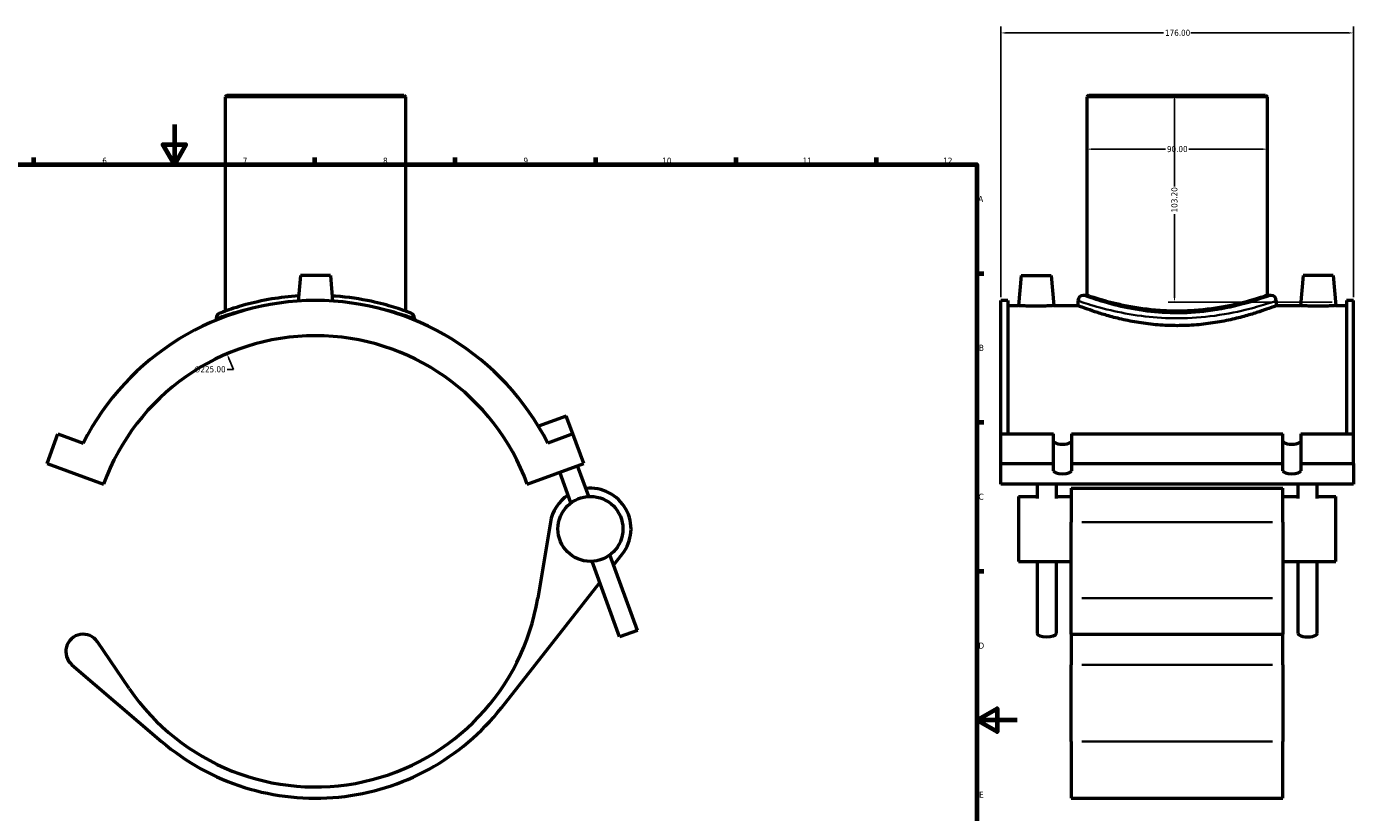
# Model space of a CAD drawing. Header units: millimetres. Extents: x -15 to 1162, y -66 to 1161.
# Tile 3 of 4: x 347 to 1009, y 251 to 643. Entities that reach past the tile are written whole.
import ezdxf

# ---------------------------------------------------------------- set-up
doc = ezdxf.new("R2010")
doc.units = ezdxf.units.MM
for name, color, linetype, lineweight in [('Border (ANSI)', 7, 'Continuous', 70), ('Dimension (ANSI)', 7, 'Continuous', 25), ('Visible (ANSI)', 7, 'Continuous', 50), ('Visible Narrow (ANSI)', 7, 'Continuous', 35)]:
    doc.layers.add(name, color=color, linetype=linetype, lineweight=lineweight)
doc.styles.add('Note Text (ANSI)', font='tahoma.ttf')
doc.dimstyles.new('Default - mm (ANSI)', dxfattribs={"dimtxt": 3.048, "dimasz": 2.5, "dimexe": 3.175, "dimexo": 1.6002, "dimgap": 0.8, "dimtad": 0, "dimtoh": 1, "dimrnd": 1e-08, "dimzin": 4, "dimdsep": 46, "dimtxsty": 'Note Text (ANSI)', "dimcen": 0.09, "dimdle": 10, "dimclrd": 256, "dimclre": 256, "dimclrt": 256, "dimadec": 1, "dimazin": 1, "dimtfac": 1, "dimtofl": 0, "dimtmove": 0, "dimatfit": 3, "dimfxl": 1, "dimtolj": 1, "dimtzin": 4, "dimlwd": -1, "dimlwe": -1, "dimarcsym": 0})

# ---------------------------------------------------------------- blocks, each defined once
blk = doc.blocks.new('Borders Default Border')
at = {"layer": 'Border (ANSI)'}
for p, q in [((350.42, 574), (350.42, 577.45)), ((490.58, 574), (490.58, 577.45)), ((560.67, 574), (560.67, 577.45)), ((630.75, 574), (630.75, 577.45)), ((700.83, 574), (700.83, 577.45)), ((770.92, 574), (770.92, 577.45)), ((821, 519.75), (824.45, 519.75)), ((821, 445.5), (824.45, 445.5)), ((821, 371.25), (824.45, 371.25))]:
    blk.add_line(p, q, dxfattribs=at)
at = {"layer": 'Border (ANSI)', "flags": 128}
for points in [[(420.5, 594), (420.5, 574), (414.73, 584), (426.27, 584), (420.5, 574)], [(20, 20), (20, 574), (821, 574), (821, 20), (20, 20)], [(841, 297), (821, 297), (831, 302.77), (831, 291.23), (821, 297)]]:
    blk.add_lwpolyline(points, dxfattribs=at)
at = {"layer": 'Border (ANSI)', "attachment_point": 7, "style": 'Note Text (ANSI)'}
for s, insert, char_height in [('6', (384.49, 574.34), 3.05), ('7', (454.6, 574.4), 3.05), ('8', (524.63, 574.33), 3.05), ('9', (594.7, 574.34), 3.05), ('10', (663.96, 574.34), 3.048), ('11', (734.04, 574.4), 3.048), ('12', (804.13, 574.4), 3.048), ('A', (821.63, 555.35), 3.05), ('B', (821.99, 481.1), 3.05), ('C', (821.8, 406.8), 3.05), ('D', (821.81, 332.6), 3.05), ('E', (822.05, 258.35), 3.05)]:
    blk.add_mtext(s, dxfattribs=dict(at, insert=insert, char_height=char_height))
blk = doc.blocks.new('*D6')
at = {"layer": 'Defpoints', "color": 0, "transparency": 16777216}
for p in [(1008.87, 639.65), (832.87, 506.23), (1008.87, 506.23)]:
    blk.add_point(p, dxfattribs=at)
at = {"layer": 'Dimension (ANSI)', "transparency": 16777216}
for p, q in [((832.87, 507.83), (832.87, 642.82)), ((1008.87, 507.83), (1008.87, 642.82)), ((835.37, 639.65), (914.03, 639.65)), ((1006.37, 639.65), (927.71, 639.65))]:
    blk.add_line(p, q, dxfattribs=at)
for points in [[(835.37, 640.07), (835.37, 639.23), (832.87, 639.65)], [(1006.37, 640.07), (1006.37, 639.23), (1008.87, 639.65)]]:
    blk.add_solid(points, dxfattribs=at)
at = {"layer": 'Dimension (ANSI)', "transparency": 16777216, "insert": (914.83, 641.24), "char_height": 3.048, "attachment_point": 1, "style": 'Note Text (ANSI)'}
blk.add_mtext('\\A1;176.00', dxfattribs=at)
blk = doc.blocks.new('*D7')
at = {"layer": 'Defpoints', "color": 0, "transparency": 16777216}
for p in [(920.87, 608.68), (919.56, 505.47), (999.92, 505.47)]:
    blk.add_point(p, dxfattribs=at)
at = {"layer": 'Dimension (ANSI)', "transparency": 16777216}
for p, q in [((919.56, 606.18), (919.56, 563.02)), ((919.56, 507.97), (919.56, 549.34)), ((998.32, 505.47), (916.39, 505.47))]:
    blk.add_line(p, q, dxfattribs=at)
for points in [[(919.15, 606.18), (919.98, 606.18), (919.56, 608.68)], [(919.15, 507.97), (919.98, 507.97), (919.56, 505.47)]]:
    blk.add_solid(points, dxfattribs=at)
at = {"layer": 'Dimension (ANSI)', "transparency": 16777216, "insert": (917.98, 550.14), "char_height": 3.048, "attachment_point": 1, "rotation": 90, "style": 'Note Text (ANSI)'}
blk.add_mtext('\\A1;103.20', dxfattribs=at)
blk = doc.blocks.new('*D8')
at = {"layer": 'Defpoints', "color": 0, "transparency": 16777216}
for p in [(446.7, 479.66), (534.98, 272.7)]:
    blk.add_point(p, dxfattribs=at)
at = {"layer": 'Dimension (ANSI)', "transparency": 16777216}
for p, q in [((450.04, 471.82), (447.68, 477.36)), ((446.82, 471.82), (450.04, 471.82))]:
    blk.add_line(p, q, dxfattribs=at)
blk.add_solid([(448.07, 477.52), (447.3, 477.19), (446.7, 479.66)], dxfattribs=at)
at = {"layer": 'Dimension (ANSI)', "transparency": 16777216, "insert": (430.34, 473.46), "char_height": 3.048, "attachment_point": 1, "style": 'Note Text (ANSI)'}
blk.add_mtext('\\A1;∅225.00', dxfattribs=at)
blk = doc.blocks.new('*D9')
at = {"layer": 'Defpoints', "color": 0, "transparency": 16777216}
for p in [(875.87, 581.7), (875.87, 581.7), (965.87, 581.7)]:
    blk.add_point(p, dxfattribs=at)
at = {"layer": 'Dimension (ANSI)', "transparency": 16777216}
for p, q in [((878.37, 581.7), (915.01, 581.7)), ((963.37, 581.7), (926.72, 581.7))]:
    blk.add_line(p, q, dxfattribs=at)
for points in [[(878.37, 582.11), (878.37, 581.28), (875.87, 581.7)], [(963.37, 582.11), (963.37, 581.28), (965.87, 581.7)]]:
    blk.add_solid(points, dxfattribs=at)
at = {"layer": 'Dimension (ANSI)', "transparency": 16777216, "insert": (915.81, 583.28), "char_height": 3.048, "attachment_point": 1, "style": 'Note Text (ANSI)'}
blk.add_mtext('\\A1;90.00', dxfattribs=at)

msp = doc.modelspace()

# ---------------------------------------------------------------- linework, layer by layer
at = {"layer": 'Visible (ANSI)'}
for p, q in [((446.742, 608.677), (445.842, 607.777)), ((535.842, 607.777), (445.842, 607.777)), ((445.842, 607.777), (445.842, 500.908)), ((446.742, 608.677), (534.942, 608.677)), ((534.942, 608.677), (535.842, 607.777)), ((535.842, 607.777), (535.842, 500.908)), ((876.766, 608.677), (875.866, 607.777)), ((965.866, 607.777), (875.866, 607.777)), ((875.866, 607.777), (875.866, 508.777)), ((876.766, 608.677), (964.966, 608.677)), ((964.966, 608.677), (965.866, 607.777)), ((965.866, 607.777), (965.866, 508.777)), ((483.342, 518.677), (482.228, 505.942)), ((498.342, 518.677), (483.342, 518.677)), ((498.342, 518.677), (499.456, 505.942)), ((842.966, 518.677), (841.654, 503.677)), ((842.966, 518.677), (857.966, 518.677)), ((857.966, 518.677), (859.279, 503.677)), ((983.766, 518.677), (982.454, 503.677)), ((998.766, 518.677), (983.766, 518.677)), ((998.766, 518.677), (1000.079, 503.677)), ((832.866, 439.715), (832.866, 506.227)), ((836.386, 506.227), (832.866, 506.227)), ((836.386, 506.227), (836.386, 439.715)), ((836.386, 503.677), (841.654, 503.677)), ((859.279, 503.677), (871.366, 503.677)), ((871.366, 506.077), (871.366, 503.677)), ((875.866, 508.777), (874.066, 508.777)), ((967.666, 508.777), (965.866, 508.777)), ((970.366, 506.077), (970.366, 503.677)), ((970.366, 503.677), (982.454, 503.677)), ((1000.079, 503.677), (1005.346, 503.677)), ((1005.346, 506.227), (1005.346, 439.715)), ((1008.866, 506.227), (1005.346, 506.227)), ((1008.866, 439.715), (1008.866, 506.227)), ((441.342, 497.354), (441.342, 496.439)), ((540.342, 497.354), (540.342, 496.439)), ((616.012, 448.553), (602.114, 443.494)), ((619.244, 439.673), (616.012, 448.553)), ((356.936, 424.915), (362.323, 439.715)), ((362.323, 439.715), (374.921, 435.13)), ((619.361, 439.715), (606.763, 435.13)), ((624.748, 424.915), (619.361, 439.715)), ((832.866, 439.715), (859.166, 439.715)), ((832.866, 424.915), (832.866, 439.715)), ((859.166, 424.915), (859.166, 439.715)), ((868.166, 439.715), (973.566, 439.715)), ((868.166, 439.715), (868.166, 424.915)), ((973.566, 424.915), (973.566, 439.715)), ((982.566, 439.715), (1008.866, 439.715)), ((982.566, 439.715), (982.566, 424.915)), ((1008.866, 424.915), (1008.866, 439.715)), ((356.936, 424.915), (385.127, 414.655)), ((596.557, 414.655), (624.748, 424.915)), ((627.232, 408.515), (621.671, 423.795)), ((832.866, 424.915), (859.166, 424.915)), ((832.866, 414.655), (832.866, 424.915)), ((859.166, 421.324), (859.166, 424.915)), ((868.166, 424.915), (973.566, 424.915)), ((868.166, 424.915), (868.166, 421.324)), ((973.566, 421.324), (973.566, 424.915)), ((982.566, 424.915), (1008.866, 424.915)), ((982.566, 424.915), (982.566, 421.324)), ((1008.866, 424.915), (1008.866, 414.655)), ((618.352, 405.283), (612.791, 420.563)), ((1008.866, 414.655), (832.866, 414.655)), ((851.021, 414.655), (851.021, 407.561)), ((860.471, 414.655), (860.471, 407.561)), ((868.066, 412.588), (868.066, 395.654)), ((868.066, 412.588), (973.666, 412.588)), ((973.666, 395.654), (973.666, 412.588)), ((981.261, 407.561), (981.261, 414.655)), ((990.711, 407.561), (990.711, 414.655)), ((841.666, 408.538), (841.666, 376.138)), ((841.666, 408.538), (851.021, 408.538)), ((860.471, 408.538), (868.066, 408.538)), ((973.666, 408.538), (981.261, 408.538)), ((990.711, 408.538), (1000.066, 408.538)), ((1000.066, 376.138), (1000.066, 408.538)), ((608.115, 395.654), (601.823, 357.752)), ((868.066, 357.752), (868.066, 395.654)), ((973.666, 395.654), (973.666, 357.752)), ((651.529, 341.76), (637.832, 379.393)), ((639.68, 374.316), (644.007, 379.817)), ((642.649, 338.528), (628.952, 376.161)), ((841.666, 376.138), (868.066, 376.138)), ((851.021, 376.138), (851.021, 340.144)), ((860.471, 376.138), (860.471, 340.144)), ((973.666, 376.138), (1000.066, 376.138)), ((981.261, 340.144), (981.261, 376.138)), ((990.711, 340.144), (990.711, 376.138)), ((583.679, 303.137), (632.804, 365.577)), ((868.066, 339.802), (868.066, 357.752)), ((973.666, 357.752), (973.666, 339.802)), ((651.529, 341.76), (642.649, 338.528)), ((868.066, 339.802), (868.066, 324.619)), ((868.066, 339.802), (973.666, 339.802)), ((973.666, 324.619), (973.666, 339.802)), ((397.874, 312.827), (382.06, 336.034)), ((369.331, 324.619), (414.119, 286.361)), ((868.066, 286.361), (868.066, 324.619)), ((973.666, 324.619), (973.666, 286.361)), ((868.066, 286.361), (868.066, 258.052)), ((973.666, 258.052), (973.666, 286.361)), ((868.066, 258.052), (973.666, 258.052))]:
    msp.add_line(p, q, dxfattribs=at)
msp.add_circle((628.092, 392.338), 16.2, dxfattribs=at)
for centre, radius, start, end in [((490.842, 376.177), 130.05, 26.95601, 153.04399), ((874.066, 506.077), 2.7, 90, 180), ((967.666, 506.077), 2.7, 0, 90), ((444.042, 497.354), 2.7, 111.117217, 180), ((537.642, 497.354), 2.7, 0, 68.882783), ((490.842, 376.177), 112.5, 20, 160), ((628.092, 392.338), 20.25, 321.805801, 96.506601), ((628.092, 392.338), 20.25, 123.493399, 170.573712), ((490.842, 376.177), 112.5, 214.271415, 350.573712), ((374.933, 331.177), 8.625, 34.271415, 229.495333), ((490.842, 376.177), 118.125, 229.495333, 321.805801)]:
    msp.add_arc(centre, radius, start, end, dxfattribs=at)
for centre, major_axis, start_param, end_param in [((863.666, 436.124), (-4.5, 0), 0, 3.1415927), ((978.066, 436.124), (-4.5, 0), 0, 3.1415927), ((863.666, 421.324), (4.5, 0), 3.1415927, 6.2831853), ((978.066, 421.324), (4.5, 0), 3.1415927, 6.2831853), ((855.746, 340.144), (4.725, 0), 3.1415927, 6.2831853), ((985.986, 340.144), (-4.725, 0), 0, 3.1415927)]:
    msp.add_ellipse(centre, major_axis=major_axis, ratio=0.3420201, start_param=start_param, end_param=end_param, dxfattribs=at)
for points, knots in [([(482.453, 508.511), (477.795, 508.213), (473.276, 507.677), (464.249, 506.176), (459.856, 505.164), (451.546, 502.91), (447.977, 501.68), (443.987, 500.237), (443.072, 499.876), (443.07, 499.873)], [23.4549407, 23.4549407, 23.4549407, 23.4549407, 24.8720311, 24.8720311, 26.5170146, 26.5170146, 28.5475195, 28.5475195, 30.1526574, 30.1526574, 30.1526574, 30.1526574]), ([(538.615, 499.873), (538.615, 499.873), (538.011, 500.111), (535.366, 501.089), (533.004, 501.938), (526.832, 503.84), (523.035, 504.887), (513.397, 506.957), (507.278, 507.914), (500.294, 508.441), (499.763, 508.478), (499.231, 508.511)], [15.0763125, 15.0763125, 15.0763125, 15.0763125, 16.3807341, 16.3807341, 18.0143809, 18.0143809, 19.6343481, 19.6343481, 21.6122374, 21.6122374, 21.7740324, 21.7740324, 21.7740324, 21.7740324]), ([(859.279, 503.677), (859.279, 503.677), (859.058, 503.661), (858.163, 503.604), (857.487, 503.563), (855.925, 503.486), (854.934, 503.445), (852.759, 503.387), (851.576, 503.371), (849.357, 503.371), (848.175, 503.387), (846.002, 503.445), (845.011, 503.486), (843.448, 503.563), (842.771, 503.604), (841.874, 503.661), (841.654, 503.677), (841.654, 503.677)], [1.3302763, 1.3302763, 1.3302763, 1.3302763, 1.662465, 1.662465, 1.9946536, 1.9946536, 2.3276031, 2.3276031, 2.6605526, 2.6605526, 2.9932373, 2.9932373, 3.325922, 3.325922, 3.6583752, 3.6583752, 3.9908285, 3.9908285, 3.9908285, 3.9908285]), ([(970.366, 503.677), (970.366, 503.677), (970.062, 503.558), (968.793, 503.074), (967.829, 502.708), (965.292, 501.789), (963.718, 501.235), (960.096, 500.04), (958.046, 499.401), (953.688, 498.156), (951.225, 497.507), (945.853, 496.275), (942.944, 495.695), (936.858, 494.721), (933.675, 494.329), (927.252, 493.806), (924.011, 493.676), (917.721, 493.676), (914.481, 493.806), (908.058, 494.329), (904.875, 494.721), (898.789, 495.695), (895.88, 496.275), (890.508, 497.507), (888.045, 498.156), (883.686, 499.401), (881.637, 500.04), (878.014, 501.235), (876.44, 501.789), (873.904, 502.708), (872.939, 503.074), (871.67, 503.558), (871.366, 503.677), (871.366, 503.677)], [7.5452046, 7.5452046, 7.5452046, 7.5452046, 8.4879358, 8.4879358, 9.4306669, 9.4306669, 10.373398, 10.373398, 11.3161292, 11.3161292, 12.2596992, 12.2596992, 13.2032692, 13.2032692, 14.1468392, 14.1468392, 15.0904093, 15.0904093, 16.0339793, 16.0339793, 16.9775493, 16.9775493, 17.9211193, 17.9211193, 18.8646893, 18.8646893, 19.8074205, 19.8074205, 20.7501516, 20.7501516, 21.6928828, 21.6928828, 22.6356139, 22.6356139, 22.6356139, 22.6356139]), ([(920.866, 500.908), (918.016, 500.908), (915.076, 501.009), (909.243, 501.415), (906.351, 501.72), (900.815, 502.48), (898.167, 502.934), (893.275, 503.901), (891.032, 504.412), (887.062, 505.393), (885.196, 505.899), (881.9, 506.844), (880.469, 507.282), (878.166, 508.01), (877.291, 508.299), (876.141, 508.683), (875.866, 508.777), (875.866, 508.777)], [0, 0, 0, 0, 0.8551525, 0.8551525, 1.7103051, 1.7103051, 2.5654576, 2.5654576, 3.4206101, 3.4206101, 4.2753348, 4.2753348, 5.1300594, 5.1300594, 5.9847841, 5.9847841, 6.8395087, 6.8395087, 6.8395087, 6.8395087]), ([(965.866, 508.777), (965.866, 508.777), (965.591, 508.683), (964.441, 508.299), (963.567, 508.01), (961.263, 507.282), (959.833, 506.844), (956.537, 505.899), (954.671, 505.393), (950.701, 504.412), (948.457, 503.901), (943.566, 502.934), (940.918, 502.48), (935.382, 501.72), (932.489, 501.415), (926.657, 501.009), (923.717, 500.908), (920.866, 500.908)], [20.5185262, 20.5185262, 20.5185262, 20.5185262, 21.3732508, 21.3732508, 22.2279755, 22.2279755, 23.0827001, 23.0827001, 23.9374248, 23.9374248, 24.7925773, 24.7925773, 25.6477298, 25.6477298, 26.5028824, 26.5028824, 27.3580349, 27.3580349, 27.3580349, 27.3580349]), ([(1000.079, 503.677), (1000.079, 503.677), (999.858, 503.661), (998.961, 503.604), (998.284, 503.563), (996.721, 503.486), (995.731, 503.445), (993.557, 503.387), (992.375, 503.371), (991.266, 503.371), (990.156, 503.371), (988.973, 503.387), (986.799, 503.445), (985.807, 503.486), (984.245, 503.563), (983.57, 503.604), (982.674, 503.661), (982.454, 503.677), (982.454, 503.677)], [3.9908285, 3.9908285, 3.9908285, 3.9908285, 4.3232817, 4.3232817, 4.655735, 4.655735, 4.9884197, 4.9884197, 5.3211044, 5.3211044, 5.3211044, 5.6540539, 5.6540539, 5.9870033, 5.9870033, 6.319192, 6.319192, 6.6513807, 6.6513807, 6.6513807, 6.6513807])]:
    msp.add_open_spline(points, degree=3, knots=knots, dxfattribs=at)
at = {"layer": 'Visible Narrow (ANSI)'}
for p, q in [((873.346, 395.654), (968.386, 395.654)), ((873.346, 357.752), (968.386, 357.752)), ((873.346, 324.619), (968.386, 324.619)), ((873.346, 286.361), (968.386, 286.361))]:
    msp.add_line(p, q, dxfattribs=at)
msp.add_arc((537.642, 497.354), 2.7, 3.444139, 65.438644, dxfattribs=at)
for points, knots in [([(441.431, 497.388), (441.705, 497.49), (442.614, 497.821), (446.427, 499.125), (450.125, 500.33), (458.736, 502.537), (463.287, 503.529), (468.549, 504.356), (468.788, 504.393), (469.028, 504.43)], [-29.8706366, -29.8706366, -29.8706366, -29.8706366, -28.5475195, -28.5475195, -26.5170146, -26.5170146, -24.8720311, -24.8720311, -24.7942626, -24.7942626, -24.7942626, -24.7942626]), ([(512.653, 504.427), (515.12, 504.053), (517.481, 503.631), (524.198, 502.266), (528.133, 501.241), (534.529, 499.377), (536.976, 498.545), (539.453, 497.679), (540.044, 497.464), (540.255, 497.386)], [-20.4347267, -20.4347267, -20.4347267, -20.4347267, -19.6343481, -19.6343481, -18.0143809, -18.0143809, -16.3807341, -16.3807341, -15.3583343, -15.3583343, -15.3583343, -15.3583343]), ([(871.988, 505.865), (872.659, 505.638), (873.864, 505.236), (878.384, 503.812), (882.555, 502.564), (892.179, 500.285), (897.387, 499.257), (908.175, 497.852), (913.675, 497.431), (925.329, 497.29), (931.478, 497.65), (943.81, 499.125), (949.854, 500.33), (958.957, 502.537), (962.373, 503.529), (967.29, 505.041), (968.924, 505.589), (969.747, 505.867)], [-36.9369838, -36.9369838, -36.9369838, -36.9369838, -35.7112791, -35.7112791, -33.673038, -33.673038, -31.9104163, -31.9104163, -30.3112442, -30.3112442, -28.5475195, -28.5475195, -26.5170146, -26.5170146, -24.8720311, -24.8720311, -23.3683023, -23.3683023, -23.3683023, -23.3683023]), ([(967.08, 508.563), (966.302, 508.279), (964.757, 507.719), (960.109, 506.176), (956.879, 505.164), (948.273, 502.91), (942.559, 501.68), (930.899, 500.175), (925.086, 499.807), (914.067, 499.952), (908.867, 500.381), (898.667, 501.815), (893.743, 502.865), (884.645, 505.191), (880.702, 506.465), (876.428, 507.919), (875.289, 508.328), (874.654, 508.56)], [23.3683023, 23.3683023, 23.3683023, 23.3683023, 24.8720311, 24.8720311, 26.5170146, 26.5170146, 28.5475195, 28.5475195, 30.3112442, 30.3112442, 31.9104163, 31.9104163, 33.673038, 33.673038, 35.7112791, 35.7112791, 36.9369838, 36.9369838, 36.9369838, 36.9369838])]:
    msp.add_open_spline(points, degree=3, knots=knots, dxfattribs=at)

# ---------------------------------------------------------------- block references
msp.add_blockref('Borders Default Border', (0, 0))

# ---------------------------------------------------------------- dimensions: what is measured, and where the dimension line sits
at = {"layer": 'Dimension (ANSI)'}
for base, p1, p2, angle, override, picture, middle in [((1008.866, 639.649), (832.866, 506.227), (1008.866, 506.227), 180, {"dimtoh": 0, "dimdec": 2, "dimtp": 0, "dimtm": 0, "dimtdec": 2, "dimatfit": 1}, '*D6', (920.866, 639.649)), ((919.563, 505.475), (920.866, 608.677), (999.921, 505.475), 90, {"dimtoh": 0, "dimdec": 2, "dimse1": 1, "dimtp": 0, "dimtm": 0, "dimtdec": 2, "dimatfit": 1}, '*D7', (919.563, 556.177)), ((875.866, 581.698), (965.866, 581.698), (875.866, 581.698), 180, {"dimtoh": 0, "dimdec": 2, "dimse1": 1, "dimse2": 1, "dimtp": 0, "dimtm": 0, "dimtdec": 2, "dimatfit": 1}, '*D9', (920.866, 581.698))]:
    dim = msp.add_linear_dim(base=base, p1=p1, p2=p2, angle=angle, dimstyle='Default - mm (ANSI)', override=override, dxfattribs=at)
    dim.commit()
    dim.dimension.update_dxf_attribs({"geometry": picture, "text_midpoint": middle, "dimtype": 160})
dim = msp.add_diameter_dim_2p(p1=(534.983, 272.699), p2=(446.701, 479.656), dimstyle='Default - mm (ANSI)', override={"dimtih": 1, "dimdec": 2, "dimlfac": 1, "dimtp": 0, "dimtm": 0, "dimtdec": 2}, dxfattribs=at)
dim.commit()
dim.dimension.update_dxf_attribs({"geometry": '*D8', "text_midpoint": (438.181, 471.823), "dimtype": 163})

doc.saveas('drawing.dxf')
